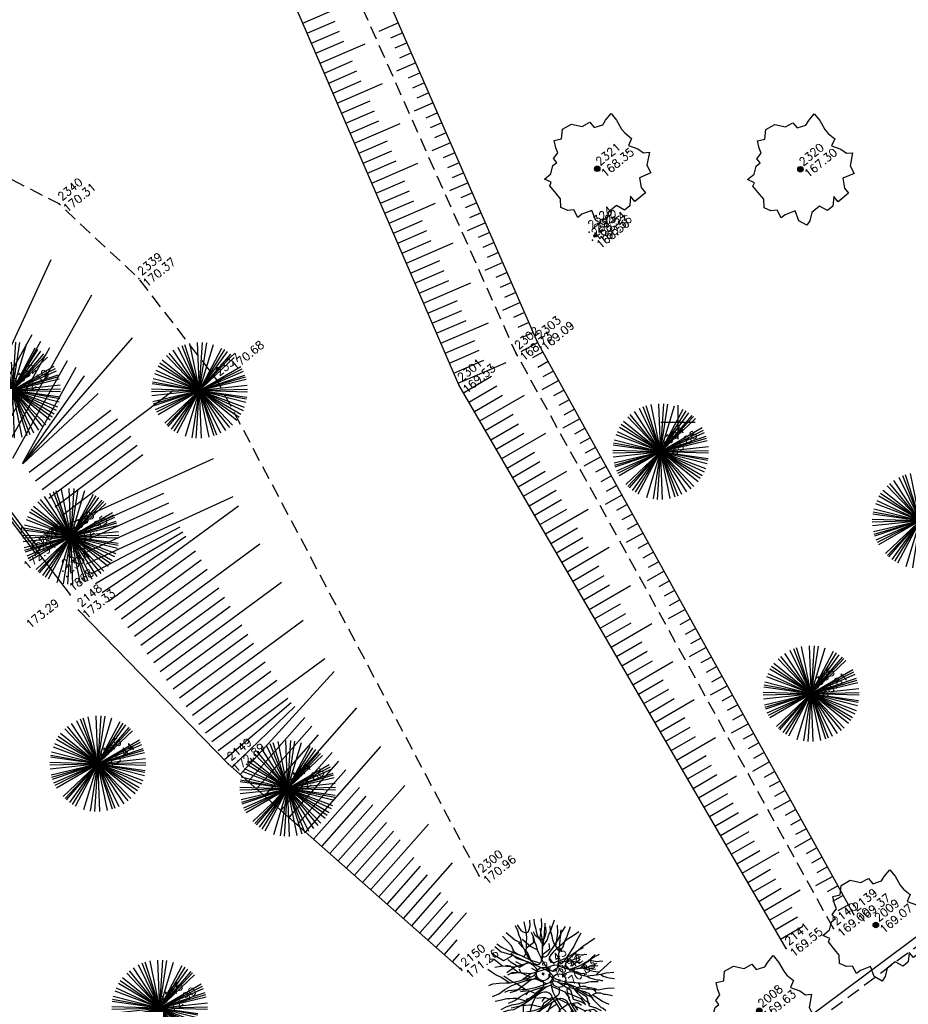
# Model space of a CAD drawing. Header units: feet. Extents: x 529188 to 529675, y 139816 to 140273.
# Tile 34 of 118: x 529351 to 529383, y 139979 to 140015. Entities that reach past the tile are written whole.
import ezdxf
from ezdxf.enums import TextEntityAlignment as Align

# ---------------------------------------------------------------- set-up
doc = ezdxf.new("R2010")
doc.units = ezdxf.units.FT
doc.header["$LTSCALE"] = 2
doc.header["$MEASUREMENT"] = 0
doc.header["$PDSIZE"] = 0.1
doc.linetypes.add('CACHE', pattern=[0.375, 0.25, -0.125])
doc.layers.get('0').update_dxf_attribs({"linetype": 'CONTINUOUS'})
for name, color, linetype in [('ARBRES', 70, 'CONTINUOUS'), ('BATI', 10, 'CONTINUOUS'), ('BATI-HACHURES', 30, 'CONTINUOUS'), ('BORDURETTE', 20, 'CONTINUOUS'), ('CANIVEAU', 32, 'CACHE'), ('CARROYAGE', 7, 'CONTINUOUS'), ('CLOTURE', 1, 'CONTINUOUS'), ('DIVERS_1', 7, 'CONTINUOUS'), ('TALUS', 40, 'CONTINUOUS'), ('TALUS_BAS', 40, 'CACHE'), ('TALUS_HAUT', 40, 'CONTINUOUS'), ('TOPOALT', 3, 'CONTINUOUS'), ('TOPOJIS', 7, 'CONTINUOUS'), ('TOPOJIS-GELE', 7, 'CONTINUOUS'), ('TOPOMAT', 142, 'CONTINUOUS')]:
    doc.layers.add(name, color=color, linetype=linetype)
doc.styles.get("Standard").update_dxf_attribs({"font": 'ROMANS.SHX'})

# ---------------------------------------------------------------- blocks, each defined once
blk = doc.blocks.new('TCPOINT')
at = {"color": 0}
blk.add_point((0, 0), dxfattribs=at)
at = {"layer": 'TOPOALT'}
blk.add_attdef('ALT', text='', height=0.3, dxfattribs=at).set_placement((0.1, -0.1), align=Align.TOP_LEFT)
at = {"layer": 'TOPOMAT'}
blk.add_attdef('MAT', (0.1, 0.1), '', height=0.3, dxfattribs=at)
blk = doc.blocks.new('189')
h = blk.add_hatch()
h.set_pattern_fill('ANSI31', color=256, scale=0.2, style=0)
h.set_pattern_definition([(45, (-527485.07046, -148351.732363), (-0.0176776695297, 0.0176776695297), [])])
edge = h.paths.add_edge_path()
edge.add_arc((0, 0), 0.1, 0, 360)
for p, q in [((-0.311, 1.681), (-0.062, 1.93)), ((-0.062, 1.93), (0.311, 1.868)), ((0.311, 1.868), (0.56, 1.557)), ((-0.747, 1.37), (-0.685, 1.557)), ((-0.685, 1.557), (-0.56, 1.806)), ((-0.56, 1.806), (-0.311, 1.681)), ((0.56, 1.557), (0.872, 1.494)), ((0.872, 1.494), (0.872, 1.245)), ((-1.432, 0.934), (-1.183, 1.121)), ((-1.183, 1.121), (-0.996, 1.121)), ((-0.996, 1.308), (-0.747, 1.37)), ((-0.996, 1.121), (-0.996, 1.308)), ((0.872, 1.245), (1.183, 1.121)), ((1.183, 1.121), (1.37, 1.183)), ((1.37, 1.183), (1.681, 1.245)), ((1.681, 1.245), (1.681, 0.934)), ((-1.744, 0.934), (-1.432, 0.934)), ((-1.619, 0.685), (-1.744, 0.934)), ((1.681, 0.934), (1.619, 0.56)), ((-1.744, 0.623), (-1.619, 0.685)), ((-1.744, 0.249), (-1.744, 0.623)), ((1.619, 0.56), (1.619, 0.374)), ((1.619, 0.374), (1.681, 0.062)), ((-1.93, -0.249), (-1.744, 0)), ((-1.744, 0), (-1.744, 0.249)), ((1.681, 0.062), (1.432, -0.062)), ((-1.806, -0.498), (-1.93, -0.249)), ((1.432, -0.062), (1.619, -0.374)), ((-1.619, -0.623), (-1.806, -0.498)), ((-1.681, -0.934), (-1.619, -0.623)), ((1.619, -0.374), (1.681, -0.623)), ((1.681, -0.623), (1.868, -0.747)), ((-1.494, -0.934), (-1.681, -0.934)), ((-1.121, -1.059), (-1.494, -0.934)), ((-1.245, -1.432), (-1.121, -1.059)), ((1.494, -1.059), (1.432, -1.37)), ((1.868, -0.747), (1.494, -1.059)), ((-1.121, -1.744), (-1.245, -1.432)), ((0.996, -1.245), (0.81, -1.557)), ((1.432, -1.37), (0.996, -1.245)), ((-0.934, -1.681), (-1.121, -1.744)), ((-0.685, -1.494), (-0.934, -1.681)), ((-0.311, -1.494), (-0.685, -1.494)), ((-0.187, -1.806), (-0.311, -1.494)), ((0.062, -1.806), (-0.187, -1.806)), ((0.311, -1.557), (0.062, -1.806)), ((0.311, -1.806), (0.311, -1.557)), ((0.81, -1.806), (0.311, -1.806)), ((0.81, -1.557), (0.81, -1.806))]:
    blk.add_line(p, q)
blk.add_circle((0, 0), 0.1)
blk = doc.blocks.new('190')
for p, q in [((0.052, 0), (-0.052, 0)), ((0, -0.052), (0, 0.052))]:
    blk.add_line(p, q)
for points in [[(-0.084, 0.235), (-0.076, 0.245), (-0.062, 0.33), (-0.074, 0.466), (-0.144, 0.639), (-0.44, 1.229), (-0.646, 1.539), (-0.688, 1.589), (-0.738, 1.896)], [(-0.619, 1.938), (-0.559, 1.732), (-0.46, 1.523), (-0.354, 1.285), (-0.291, 1.169), (-0.206, 1.053), (-0.142, 0.946), (-0.07, 0.952), (-0.02, 0.98), (0.016, 1.059), (0.061, 1.245), (0.098, 1.367), (0.171, 1.51), (0.208, 1.653), (0.282, 1.81), (0.336, 2.007)], [(-0.329, 1.239), (-0.245, 1.528), (-0.28, 2.015)], [(-0.09, 2.033), (-0.007, 1.626), (0.102, 1.375)], [(0.437, 0.574), (0.37, 0.496), (0.276, 0.425), (0.182, 0.369), (0.097, 0.362), (0.039, 0.398), (-0.01, 0.492), (-0.038, 0.629), (-0.043, 0.765), (-0.014, 0.901), (0.002, 1.001), (0.132, 1.122), (0.27, 1.286), (0.378, 1.415), (0.51, 1.6), (0.67, 1.921)], [(0.405, 1.994), (0.376, 1.859), (0.388, 1.766), (0.396, 1.687), (0.438, 1.6), (0.48, 1.557), (0.566, 1.542), (0.639, 1.591), (0.746, 1.669), (0.873, 1.838)], [(-0.144, 0.639), (-0.647, 0.843), (-0.975, 1.17), (-1.062, 1.55), (-1.169, 1.665)], [(-0.44, 1.229), (-0.82, 1.291), (-0.941, 1.636), (-0.968, 1.79)], [(0.686, 0.829), (0.676, 0.931), (0.713, 1.067), (0.728, 1.196), (0.773, 1.303), (0.838, 1.425), (0.926, 1.625), (1.021, 1.76)], [(0.711, 1.062), (0.821, 1.152), (0.894, 1.223), (0.995, 1.308), (1.082, 1.401), (1.24, 1.613)], [(-1.176, 0.542), (-1.281, 0.892), (-1.358, 1.058), (-1.428, 1.273), (-1.465, 1.412)], [(-0.975, 1.17), (-1.217, 1.309)], [(0.132, 1.122), (0.476, 1.119), (0.579, 1.291)], [(1.723, 0.836), (1.536, 0.765), (1.37, 0.702), (1.204, 0.625), (1.038, 0.576), (0.888, 0.52), (0.686, 0.464), (0.578, 0.437), (0.47, 0.423), (0.428, 0.452), (0.413, 0.495), (0.421, 0.545), (0.45, 0.595), (0.515, 0.666), (0.603, 0.759), (0.675, 0.816), (0.747, 0.901), (0.855, 0.994), (0.993, 1.144), (1.109, 1.257), (1.182, 1.336), (1.239, 1.392)], [(0.655, 0.801), (0.898, 0.871), (1.071, 0.985), (1.258, 1.07), (1.587, 1.273)], [(-1.807, 0.935), (-1.668, 0.889), (-1.462, 0.758), (-1.27, 0.62), (-1.148, 0.519), (-0.835, 0.351), (-0.435, 0.198), (-0.292, 0.167), (-0.199, 0.188), (-0.161, 0.191)], [(-0.435, 0.198), (-0.613, 0.549), (-0.837, 0.756), (-1.044, 0.791)], [(-0.647, 0.843), (-1.01, 0.877)], [(-0.396, 0.741), (-0.492, 0.981)], [(-1.963, 0.534), (-1.722, 0.466), (-1.45, 0.442), (-1.157, 0.397), (-0.957, 0.331), (-0.679, 0.22), (-0.472, 0.112), (-0.329, 0.06), (-0.249, 0.019)], [(-0.613, 0.549), (-0.561, 0.687)], [(1.739, -0.191), (1.585, -0.153), (1.326, -0.13), (0.983, -0.076), (0.782, -0.017), (0.653, 0.034), (0.56, 0.071), (0.504, 0.136), (0.497, 0.207), (0.526, 0.272), (0.584, 0.329), (0.678, 0.357), (0.778, 0.377), (0.872, 0.391), (0.994, 0.405), (1.13, 0.41), (1.252, 0.416), (1.374, 0.423), (1.489, 0.429), (1.633, 0.413), (1.798, 0.389), (1.999, 0.38)], [(-1.117, -0.371), (-1.319, -0.081), (-1.419, -0.002), (-1.525, 0.064), (-1.618, 0.137), (-1.796, 0.23), (-2.008, 0.328)], [(-0.472, 0.112), (-1.148, 0.135), (-1.39, 0.239)], [(-0.677, -0.381), (-0.803, -0.141), (-1.062, 0.014)], [(0.239, 0.074), (0.295, 0.074), (0.388, 0.051), (0.459, 0.029), (0.546, -0.015), (0.602, -0.073), (0.645, -0.145), (0.679, -0.217), (0.715, -0.282), (0.758, -0.347), (0.814, -0.42), (0.857, -0.485), (0.906, -0.571), (0.934, -0.636), (0.992, -0.708), (1.041, -0.781), (1.083, -0.86), (1.154, -0.918), (1.19, -0.976), (1.24, -1.019)], [(-0.168, -0.185), (-0.174, -0.214), (-0.224, -0.285), (-0.283, -0.356), (-0.362, -0.391), (-0.491, -0.383), (-0.677, -0.381), (-0.856, -0.393), (-1.143, -0.369), (-1.428, -0.274), (-1.621, -0.158), (-1.842, -0.076), (-2.034, -0.032)], [(-1.8, -0.948), (-1.67, -0.837), (-1.445, -0.632), (-1.264, -0.397), (-1.472, -0.374), (-1.679, -0.329), (-1.851, -0.227), (-2.029, -0.149)], [(-0.803, -0.141), (-0.975, -0.193)], [(0.787, -1.087), (0.644, -0.934), (0.545, -0.862), (0.459, -0.775), (0.332, -0.602), (0.261, -0.472), (0.212, -0.378), (0.163, -0.27), (0.127, -0.215)], [(0.622, -0.106), (0.681, -0.045), (0.731, -0.045), (0.832, -0.09), (0.889, -0.14), (0.953, -0.177), (1.017, -0.228), (1.074, -0.257), (1.131, -0.314), (1.174, -0.373), (1.202, -0.423), (1.238, -0.459), (1.294, -0.524)], [(1.46, -0.389), (1.367, -0.367), (1.282, -0.337), (1.21, -0.308), (1.109, -0.286), (1.053, -0.25), (1.038, -0.206), (1.039, -0.156), (1.077, -0.091)], [(1.368, -0.134), (1.384, -0.181), (1.44, -0.239), (1.468, -0.289), (1.526, -0.34), (1.582, -0.383), (1.64, -0.406), (1.698, -0.465)], [(-1.953, -0.569), (-1.767, -0.571), (-1.575, -0.61), (-1.443, -0.63)], [(-0.699, -0.452), (-1.01, -0.589), (-1.304, -0.796)], [(-1.264, -0.397), (-0.985, -0.428), (-0.699, -0.452), (-0.542, -0.475), (-0.434, -0.512), (-0.378, -0.534), (-0.328, -0.584), (-0.271, -0.671), (-0.25, -0.757), (-0.288, -0.878), (-0.302, -1.008), (-0.319, -1.208), (-0.349, -1.379), (-0.43, -1.515), (-0.459, -1.601), (-0.565, -1.955)], [(-0.219, -2.023), (-0.23, -1.674), (-0.249, -1.357), (-0.195, -0.963), (-0.143, -0.748), (-0.048, -0.549), (0.025, -0.441), (0.075, -0.413), (0.133, -0.435), (0.182, -0.5), (0.245, -0.615), (0.331, -0.709), (0.409, -0.818), (0.479, -0.912), (0.507, -0.976), (0.543, -1.042), (0.543, -1.107), (0.535, -1.163), (0.52, -1.235), (0.526, -1.35), (0.533, -1.451), (0.546, -1.551), (0.559, -1.651), (0.572, -1.745), (0.601, -1.81), (0.632, -1.934)], [(-0.048, -0.549), (0.199, -1.021), (0.182, -1.297)], [(0.245, -0.615), (0.406, -1.09), (0.268, -1.418), (0.406, -1.625), (0.493, -1.832)], [(0.859, -0.488), (1, -0.579), (1.114, -0.659), (1.27, -0.746), (1.385, -0.819), (1.513, -0.87), (1.754, -1.032)], [(1.183, -0.698), (1.926, -0.657)], [(-0.288, -0.878), (-0.682, -0.848), (-1.01, -1.004), (-1.338, -0.917)], [(-1.01, -1.004), (-1.027, -1.09)], [(-0.195, -0.963), (0.026, -1.435), (-0.077, -1.849), (-0.043, -1.935)], [(1.328, -0.783), (1.356, -0.905), (1.426, -1.006), (1.483, -1.085), (1.622, -1.229)], [(-1.662, -1.174), (-1.593, -1.125), (-1.479, -1.119), (-1.371, -1.134), (-1.257, -1.171), (-1.143, -1.222), (-1.093, -1.259), (-1.036, -1.338), (-1.009, -1.445), (-1.003, -1.524), (-0.996, -1.624), (-1.016, -1.763)], [(-0.316, -1.172), (-0.62, -1.148), (-0.835, -1.16), (-1.05, -1.229), (-1.201, -1.3), (-1.382, -1.493)], [(0.026, -1.435), (0.32, -1.625), (0.355, -1.78)], [(0.863, -1.843), (0.739, -1.603), (0.698, -1.452), (0.669, -1.345), (0.635, -1.243), (0.62, -1.208), (0.534, -1.169)], [(0.625, -1.219), (0.628, -1.193), (0.649, -1.171), (0.692, -1.193), (0.772, -1.223), (0.828, -1.26), (0.893, -1.317), (0.956, -1.426), (1.005, -1.476), (1.056, -1.534), (1.17, -1.665)], [(0.763, -1.219), (0.786, -1.151), (0.765, -1.087), (0.808, -1.087), (0.844, -1.116), (0.901, -1.174), (0.987, -1.225), (1.108, -1.291), (1.18, -1.334), (1.251, -1.378), (1.386, -1.49)], [(0.173, -1.53), (0.13, -1.832)]]:
    blk.add_lwpolyline(points)
blk.add_circle((0, 0), 0.25)
blk = doc.blocks.new('192')
for p, q in [((-0.879, 1.525), (0.879, -1.525)), ((-0.822, -1.557), (0.822, 1.556)), ((-0.768, 1.584), (0.768, -1.584)), ((-0.647, -1.637), (0.647, 1.637)), ((0.61, -1.651), (-0.61, 1.651)), ((-0.545, -1.674), (0.545, 1.673)), ((0.495, -1.689), (-0.494, 1.689)), ((-0.399, -1.714), (0.399, 1.714)), ((0.361, -1.723), (-0.361, 1.723)), ((-0.186, -1.75), (0.186, 1.75)), ((0.129, -1.755), (-0.129, 1.755)), ((0, -1.76), (0, 1.76)), ((-1.329, 1.154), (1.329, -1.154)), ((-1.309, -1.177), (1.309, 1.177)), ((-1.203, -1.285), (1.203, 1.285)), ((-1.189, 1.298), (1.189, -1.298)), ((-1.138, 1.343), (1.138, -1.342)), ((-1.062, -1.404), (1.062, 1.403)), ((-1.046, 1.416), (1.046, -1.416)), ((-1.583, 0.769), (1.583, -0.769)), ((-1.473, 0.963), (1.473, -0.963)), ((-1.462, -0.98), (1.462, 0.98)), ((-1.389, 1.081), (1.389, -1.081)), ((-1.718, 0.384), (1.718, -0.383)), ((-1.701, -0.451), (1.701, 0.451)), ((-1.695, 0.474), (1.695, -0.474)), ((-1.667, -0.566), (1.666, 0.566)), ((-1.647, 0.622), (1.646, -0.622)), ((-1.624, -0.68), (1.623, 0.68)), ((-1.621, 0.685), (1.621, -0.685)), ((-1.756, -0.126), (1.755, 0.126)), ((-1.745, -0.23), (1.745, 0.23)), ((-1.737, 0.284), (1.737, -0.284)), ((-1.734, -0.301), (1.734, 0.301)), ((0, 0), (1.138, -1.342))]:
    blk.add_line(p, q)
blk = doc.blocks.new('281')
at = {"ltscale": 3}
blk.add_circle((0, 0), 0.05, dxfattribs=at)

msp = doc.modelspace()

# ---------------------------------------------------------------- hatches: boundary and pattern name
at = {"layer": 'BATI-HACHURES'}
h = msp.add_hatch(dxfattribs=at)
h.set_pattern_fill('ANSI31', color=256, scale=4, angle=36, style=0)
h.paths.add_polyline_path([(529309.687, 140047.122), (529294.096, 140035.158), (529295.934, 140032.741), (529311.303, 140044.366), (529317.02, 140040.648), (529309.847, 140037.935), (529328.67, 140009.23), (529338.868, 140008.311), (529336.974, 140013.078), (529337.413, 140013.429), (529340.728, 140009.274), (529351.396, 139995.222), (529351.555, 139995.343), (529321, 140035.588), (529320.61, 140035.292), (529320.265, 140035.746), (529321.1, 140036.328), (529332.258, 140044.79), (529332.848, 140044.011), (529330.818, 140042.467), (529335.054, 140036.898), (529341.813, 140042.065), (529337.59, 140047.618), (529335.616, 140046.116), (529335.029, 140046.891), (529355.937, 140062.746), (529356.525, 140061.97), (529354.519, 140060.444), (529358.748, 140054.884), (529365.427, 140060.072), (529361.342, 140065.548), (529358.605, 140063.551), (529358.018, 140064.325), (529364.807, 140069.473), (529379.662, 140080.729), (529380.258, 140079.941), (529378.258, 140078.408), (529382.496, 140072.813), (529389.273, 140077.995), (529385.007, 140083.581), (529383.007, 140082.048), (529382.423, 140082.82), (529402.76, 140098.225), (529403.388, 140097.405), (529401.995, 140096.349), (529404.732, 140092.738), (529390.411, 140081.865), (529394.858, 140075.937), (529403.979, 140083.008), (529405.928, 140080.494), (529396.772, 140073.395), (529399.996, 140069.125), (529409.116, 140076.197), (529411.066, 140073.682), (529402.049, 140066.713), (529405.239, 140062.52), (529424.929, 140077.503), (529411.673, 140094.927), (529412.97, 140095.912), (529408.766, 140101.48), (529406.733, 140099.945), (529406.162, 140100.741), (529413.265, 140106.272), (529405.044, 140116.828), (529403.879, 140118.363), (529396.828, 140113.01), (529396.209, 140113.824), (529398.224, 140115.354), (529393.997, 140120.92), (529387.257, 140115.791), (529391.442, 140110.214), (529392.819, 140111.247), (529393.428, 140110.436), (529373.156, 140095.047), (529372.522, 140095.884), (529374.528, 140097.393), (529370.33, 140102.974), (529363.554, 140097.852), (529367.8, 140092.265), (529369.799, 140093.783), (529370.434, 140092.948), (529359.177, 140084.661), (529349.426, 140077.124), (529348.835, 140077.906), (529350.821, 140079.407), (529346.597, 140084.995), (529339.81, 140079.86), (529344.046, 140074.272), (529346.094, 140075.824), (529346.685, 140075.043), (529325.76, 140059.104), (529325.126, 140059.941), (529327.1, 140061.457), (529322.795, 140067.062), (529316.084, 140061.922), (529320.296, 140056.369), (529322.344, 140057.923), (529322.979, 140057.086)])
h = msp.add_hatch(dxfattribs=at)
h.set_pattern_fill('ANSI31', color=256, scale=4, angle=36, style=0)
edge = h.paths.add_edge_path()
edge.add_line((529412.573, 140005.015), (529400.742, 139996.224))
edge.add_line((529400.742, 139996.224), (529382.001, 140021.296))
edge.add_line((529382.001, 140021.296), (529383.161, 140022.163))
edge.add_line((529383.161, 140022.163), (529379.586, 140027.042))
edge.add_line((529379.586, 140027.042), (529374.528, 140023.336))
edge.add_line((529374.528, 140023.336), (529367.328, 140032.975))
edge.add_line((529367.328, 140032.975), (529375.044, 140038.708))
edge.add_line((529375.044, 140038.708), (529378.32, 140041.474))
edge.add_line((529378.32, 140041.474), (529381.074, 140044.809))
edge.add_line((529381.074, 140044.809), (529384.154, 140049.123))
edge.add_line((529384.154, 140049.123), (529393.929, 140042.125))
edge.add_line((529393.929, 140042.125), (529389.815, 140036.425))
edge.add_arc((529388.302, 140034.725), 2.276, -8.8053, 48.3316, ccw=False)
edge.add_arc((529388.675, 140034.668), 1.899, 326.0638, 351.1947, ccw=False)
edge.add_arc((529385.993, 140036.472), 5.132, 319.1808, 326.0638, ccw=False)
edge.add_line((529389.876, 140033.118), (529393.012, 140030.397))
edge.add_line((529393.012, 140030.397), (529393.482, 140029.795))
edge.add_line((529393.482, 140029.795), (529393.979, 140030.184))
edge.add_line((529393.979, 140030.184), (529394.264, 140029.82))
edge.add_line((529394.264, 140029.82), (529394.225, 140029.773))
edge.add_line((529394.225, 140029.773), (529403.785, 140016.796))
edge.add_line((529403.785, 140016.796), (529412.573, 140005.015))

# ---------------------------------------------------------------- linework, layer by layer
at = {"layer": 'BATI'}
for p, q in [((529351.555, 139995.343), (529321, 140035.588)), ((529351.396, 139995.222), (529340.728, 140009.274)), ((529351.396, 139995.222), (529351.555, 139995.343))]:
    msp.add_line(p, q, dxfattribs=at)
at = {"layer": 'BORDURETTE', "flags": 128}
msp.add_lwpolyline([(529308.809, 140024.232), (529351.311, 139969.096), (529347.416, 139966.116, 0.233721), (529353.751, 139961.817, 0.19312), (529359.99, 139963.374), (529398.365, 139992.012)], format="xyb", dxfattribs=at)
at = {"layer": 'CANIVEAU'}
msp.add_line((529360.174, 139963.21), (529398.666, 139991.842), dxfattribs=at)
at = {"layer": 'CARROYAGE'}
for p, q in [((529375, 139999.375), (529375, 140000.625)), ((529374.375, 140000), (529375.625, 140000))]:
    msp.add_line(p, q, dxfattribs=at)
at = {"layer": 'CLOTURE'}
msp.add_line((529340.917, 140009.081), (529352.68, 139993.665), dxfattribs=at)
at = {"layer": 'TALUS'}
for p, q in [((529361.22, 140014.657), (529362.859, 140015.364)), ((529361.379, 140014.289), (529362.405, 140014.732)), ((529364.732, 140014.663), (529364.013, 140014.35)), ((529361.537, 140013.922), (529362.566, 140014.366)), ((529364.892, 140014.296), (529364.444, 140014.101)), ((529361.696, 140013.555), (529362.726, 140014)), ((529361.854, 140013.188), (529363.506, 140013.9)), ((529365.052, 140013.93), (529364.605, 140013.735)), ((529365.211, 140013.563), (529364.766, 140013.369)), ((529362.013, 140012.82), (529363.047, 140013.267)), ((529365.371, 140013.196), (529364.661, 140012.887)), ((529362.171, 140012.453), (529363.208, 140012.9)), ((529365.531, 140012.83), (529365.088, 140012.637)), ((529362.33, 140012.086), (529363.368, 140012.534)), ((529362.488, 140011.719), (529364.153, 140012.437)), ((529365.691, 140012.463), (529365.25, 140012.271)), ((529365.851, 140012.096), (529365.411, 140011.905)), ((529362.647, 140011.351), (529363.689, 140011.801)), ((529366.01, 140011.729), (529365.309, 140011.424)), ((529362.805, 140010.984), (529363.85, 140011.435)), ((529366.17, 140011.363), (529365.733, 140011.172)), ((529362.963, 140010.617), (529364.01, 140011.068)), ((529363.122, 140010.249), (529364.8, 140010.974)), ((529366.33, 140010.996), (529365.894, 140010.806)), ((529366.49, 140010.629), (529366.056, 140010.44)), ((529363.28, 140009.882), (529364.331, 140010.336)), ((529366.65, 140010.263), (529365.957, 140009.961)), ((529363.439, 140009.515), (529364.492, 140009.969)), ((529366.809, 140009.896), (529366.378, 140009.708)), ((529363.597, 140009.148), (529364.652, 140009.603)), ((529363.756, 140008.78), (529365.447, 140009.51)), ((529366.969, 140009.529), (529366.539, 140009.342)), ((529367.129, 140009.163), (529366.7, 140008.976)), ((529363.914, 140008.413), (529364.973, 140008.87)), ((529367.289, 140008.796), (529366.605, 140008.498)), ((529364.073, 140008.046), (529365.134, 140008.504)), ((529367.449, 140008.429), (529367.023, 140008.244)), ((529364.231, 140007.679), (529365.294, 140008.137)), ((529364.39, 140007.311), (529366.094, 140008.047)), ((529367.608, 140008.063), (529367.184, 140007.878)), ((529367.768, 140007.696), (529367.345, 140007.511)), ((529364.548, 140006.944), (529365.615, 140007.405)), ((529367.928, 140007.329), (529367.253, 140007.035)), ((529364.707, 140006.577), (529365.776, 140007.038)), ((529368.088, 140006.962), (529367.667, 140006.779)), ((529364.865, 140006.21), (529365.936, 140006.672)), ((529365.024, 140005.842), (529366.741, 140006.583)), ((529368.248, 140006.596), (529367.828, 140006.413)), ((529368.407, 140006.229), (529367.99, 140006.047)), ((529349.008, 139999.554), (529351.985, 140005.982)), ((529365.182, 140005.475), (529366.257, 140005.939)), ((529368.567, 140005.862), (529367.901, 140005.572)), ((529365.341, 140005.108), (529366.418, 140005.573)), ((529368.727, 140005.496), (529368.312, 140005.315)), ((529365.499, 140004.741), (529366.578, 140005.206)), ((529365.658, 140004.373), (529367.388, 140005.12)), ((529368.887, 140005.129), (529368.473, 140004.949)), ((529369.047, 140004.762), (529368.634, 140004.583)), ((529350.223, 139998.874), (529353.47, 140004.683)), ((529365.816, 140004.006), (529366.899, 140004.473)), ((529369.206, 140004.396), (529368.549, 140004.109)), ((529365.975, 140003.639), (529367.06, 140004.107)), ((529369.366, 140004.029), (529368.957, 140003.85)), ((529366.133, 140003.271), (529367.221, 140003.741)), ((529366.292, 140002.904), (529368.035, 140003.656)), ((529369.526, 140003.662), (529369.118, 140003.484)), ((529369.686, 140003.296), (529369.279, 140003.118)), ((529349.176, 139999.46), (529351.277, 140003.22)), ((529349.525, 139999.265), (529351.602, 140002.982)), ((529350.936, 139998.476), (529354.972, 140003.106)), ((529366.45, 140002.537), (529367.542, 140003.008)), ((529369.847, 140002.93), (529369.228, 140002.587)), ((529349.874, 139999.07), (529351.927, 140002.743)), ((529366.609, 140002.17), (529367.702, 140002.642)), ((529370.04, 140002.579), (529369.653, 140002.366)), ((529350.573, 139998.679), (529352.577, 140002.267)), ((529366.767, 140001.802), (529367.863, 140002.275)), ((529366.926, 140001.435), (529368.693, 140002.198)), ((529370.234, 140002.229), (529369.847, 140002.015)), ((529350.922, 139998.484), (529352.902, 140002.028)), ((529370.427, 140001.879), (529370.04, 140001.665)), ((529350.936, 139998.476), (529353.204, 140001.699)), ((529367.12, 140001.086), (529368.155, 140001.687)), ((529370.621, 140001.529), (529370.001, 140001.187)), ((529351.649, 139997.531), (529356.466, 140001.167)), ((529367.32, 140000.74), (529368.352, 140001.339)), ((529370.814, 140001.179), (529370.427, 140000.965)), ((529350.936, 139998.476), (529353.702, 140001.054)), ((529367.521, 140000.394), (529368.549, 140000.991)), ((529367.722, 140000.048), (529369.361, 140000.999)), ((529371.008, 140000.829), (529370.62, 140000.615)), ((529351.167, 139998.17), (529354.174, 140000.44)), ((529371.201, 140000.479), (529370.813, 140000.264)), ((529351.408, 139997.851), (529354.417, 140000.122)), ((529367.923, 139999.702), (529368.943, 140000.294)), ((529371.395, 140000.129), (529370.774, 139999.786)), ((529368.124, 139999.356), (529369.14, 139999.946)), ((529371.588, 139999.779), (529371.2, 139999.564)), ((529351.89, 139997.212), (529354.902, 139999.486)), ((529368.324, 139999.01), (529369.337, 139999.598)), ((529368.525, 139998.664), (529370.14, 139999.601)), ((529371.782, 139999.429), (529371.393, 139999.214)), ((529352.131, 139996.893), (529355.134, 139999.159)), ((529371.975, 139999.078), (529371.587, 139998.864)), ((529352.372, 139996.574), (529355.349, 139998.82)), ((529352.613, 139996.254), (529357.944, 139998.666)), ((529368.726, 139998.318), (529369.731, 139998.902)), ((529372.168, 139998.728), (529371.547, 139998.385)), ((529368.927, 139997.972), (529369.929, 139998.554)), ((529369.128, 139997.626), (529370.126, 139998.205)), ((529369.328, 139997.28), (529370.919, 139998.204)), ((529372.362, 139998.378), (529371.973, 139998.163)), ((529372.555, 139998.028), (529372.167, 139997.813)), ((529369.529, 139996.934), (529370.52, 139997.509)), ((529372.749, 139997.678), (529372.36, 139997.463)), ((529352.777, 139995.89), (529356.121, 139997.402)), ((529353.272, 139994.796), (529358.659, 139997.271)), ((529369.73, 139996.588), (529370.717, 139997.161)), ((529372.942, 139997.328), (529372.32, 139996.984)), ((529352.942, 139995.525), (529356.297, 139997.043)), ((529354.087, 139993.43), (529358.855, 139996.936)), ((529369.931, 139996.242), (529370.914, 139996.813)), ((529370.132, 139995.897), (529371.698, 139996.806)), ((529373.136, 139996.978), (529372.747, 139996.763)), ((529353.107, 139995.161), (529356.473, 139996.684)), ((529373.329, 139996.628), (529372.94, 139996.413)), ((529353.437, 139994.432), (529356.722, 139996.161)), ((529370.332, 139995.551), (529371.308, 139996.117)), ((529373.523, 139996.278), (529373.133, 139996.062)), ((529353.613, 139994.074), (529356.81, 139995.982)), ((529353.85, 139993.752), (529356.928, 139995.821)), ((529370.533, 139995.205), (529371.505, 139995.769)), ((529373.716, 139995.927), (529373.093, 139995.583)), ((529355.036, 139992.141), (529359.649, 139995.535)), ((529370.734, 139994.859), (529371.702, 139995.42)), ((529370.935, 139994.513), (529372.477, 139995.408)), ((529373.91, 139995.577), (529373.52, 139995.362)), ((529354.324, 139993.108), (529357.28, 139995.282)), ((529374.103, 139995.227), (529373.713, 139995.012)), ((529354.561, 139992.785), (529357.493, 139994.942)), ((529354.798, 139992.463), (529357.706, 139994.602)), ((529371.135, 139994.167), (529372.096, 139994.724)), ((529374.297, 139994.877), (529373.907, 139994.662)), ((529371.336, 139993.821), (529372.293, 139994.376)), ((529374.49, 139994.527), (529373.866, 139994.182)), ((529355.273, 139991.819), (529358.132, 139993.922)), ((529355.984, 139990.852), (529360.444, 139994.133)), ((529371.537, 139993.475), (529372.49, 139994.028)), ((529371.738, 139993.129), (529373.256, 139994.01)), ((529374.683, 139994.177), (529374.293, 139993.961)), ((529355.51, 139991.497), (529358.345, 139993.582)), ((529374.877, 139993.827), (529374.487, 139993.611)), ((529355.747, 139991.174), (529358.558, 139993.242)), ((529371.939, 139992.783), (529372.884, 139993.332)), ((529375.07, 139993.477), (529374.68, 139993.261)), ((529372.139, 139992.437), (529373.081, 139992.983)), ((529375.264, 139993.127), (529374.639, 139992.781)), ((529375.457, 139992.777), (529375.067, 139992.561)), ((529356.221, 139990.53), (529358.984, 139992.563)), ((529356.932, 139989.563), (529361.238, 139992.731)), ((529372.34, 139992.091), (529373.278, 139992.635)), ((529372.541, 139991.745), (529374.035, 139992.612)), ((529375.651, 139992.426), (529375.26, 139992.21)), ((529356.458, 139990.208), (529359.197, 139992.223)), ((529375.844, 139992.076), (529375.453, 139991.86)), ((529356.695, 139989.885), (529359.41, 139991.883)), ((529372.742, 139991.399), (529373.672, 139991.939)), ((529376.038, 139991.726), (529375.412, 139991.38)), ((529357.88, 139988.274), (529362.033, 139991.329)), ((529372.943, 139991.053), (529373.869, 139991.591)), ((529376.231, 139991.376), (529375.84, 139991.16)), ((529357.169, 139989.241), (529359.836, 139991.203)), ((529373.143, 139990.707), (529374.066, 139991.243)), ((529373.344, 139990.361), (529374.814, 139991.215)), ((529376.425, 139991.026), (529376.033, 139990.81)), ((529357.406, 139988.919), (529360.049, 139990.863)), ((529358.919, 139987.069), (529362.367, 139990.849)), ((529376.618, 139990.676), (529376.227, 139990.46)), ((529357.643, 139988.597), (529360.262, 139990.524)), ((529373.545, 139990.015), (529374.46, 139990.546)), ((529376.812, 139990.326), (529376.185, 139989.98)), ((529373.746, 139989.669), (529374.657, 139990.198)), ((529377.005, 139989.976), (529376.613, 139989.759)), ((529358.117, 139987.952), (529360.673, 139989.873)), ((529358.354, 139987.63), (529360.791, 139989.712)), ((529358.619, 139987.334), (529360.924, 139989.564)), ((529373.947, 139989.323), (529374.854, 139989.85)), ((529374.147, 139988.977), (529375.593, 139989.817)), ((529377.198, 139989.626), (529376.807, 139989.409)), ((529359.219, 139986.804), (529361.297, 139989.161)), ((529360.119, 139986.011), (529363.204, 139989.509)), ((529377.392, 139989.275), (529377, 139989.059)), ((529359.519, 139986.54), (529361.547, 139988.839)), ((529374.348, 139988.632), (529375.248, 139989.154)), ((529374.549, 139988.286), (529375.445, 139988.806)), ((529377.585, 139988.925), (529376.958, 139988.579)), ((529359.819, 139986.275), (529361.797, 139988.518)), ((529374.75, 139987.94), (529375.642, 139988.458)), ((529377.779, 139988.575), (529377.387, 139988.359)), ((529361.319, 139984.952), (529364.084, 139988.087)), ((529374.95, 139987.594), (529376.372, 139988.419)), ((529377.972, 139988.225), (529377.58, 139988.008)), ((529360.419, 139985.746), (529362.297, 139987.875)), ((529375.151, 139987.248), (529376.036, 139987.761)), ((529378.166, 139987.875), (529377.773, 139987.658)), ((529360.719, 139985.481), (529362.547, 139987.554)), ((529375.352, 139986.902), (529376.233, 139987.413)), ((529378.359, 139987.525), (529377.731, 139987.178)), ((529361.019, 139985.217), (529362.797, 139987.233)), ((529375.553, 139986.556), (529376.43, 139987.065)), ((529375.754, 139986.21), (529377.151, 139987.021)), ((529378.553, 139987.175), (529378.16, 139986.958)), ((529362.519, 139983.894), (529364.964, 139986.666)), ((529378.746, 139986.825), (529378.353, 139986.608)), ((529361.619, 139984.688), (529363.297, 139986.59)), ((529361.919, 139984.423), (529363.547, 139986.269)), ((529375.954, 139985.864), (529376.824, 139986.369)), ((529378.94, 139986.475), (529378.547, 139986.257)), ((529362.219, 139984.158), (529363.797, 139985.948)), ((529376.155, 139985.518), (529377.021, 139986.021)), ((529379.133, 139986.125), (529378.504, 139985.777)), ((529376.356, 139985.172), (529377.218, 139985.672)), ((529376.557, 139984.826), (529377.93, 139985.623)), ((529379.326, 139985.774), (529378.933, 139985.557)), ((529362.819, 139983.629), (529364.297, 139985.305)), ((529363.719, 139982.836), (529365.843, 139985.244)), ((529379.52, 139985.424), (529379.127, 139985.207)), ((529363.119, 139983.365), (529364.547, 139984.984)), ((529376.758, 139984.48), (529377.612, 139984.976)), ((529379.713, 139985.074), (529379.32, 139984.857)), ((529363.419, 139983.1), (529364.797, 139984.662)), ((529376.958, 139984.134), (529377.809, 139984.628)), ((529379.907, 139984.724), (529379.277, 139984.376)), ((529377.159, 139983.788), (529378.006, 139984.28)), ((529377.36, 139983.442), (529378.709, 139984.225)), ((529380.1, 139984.374), (529379.707, 139984.156)), ((529364.019, 139982.571), (529365.297, 139984.02)), ((529364.919, 139981.777), (529366.723, 139983.823)), ((529380.294, 139984.024), (529379.9, 139983.806)), ((529364.319, 139982.306), (529365.546, 139983.698)), ((529364.619, 139982.042), (529365.796, 139983.377)), ((529377.561, 139983.096), (529378.4, 139983.584)), ((529380.487, 139983.674), (529380.093, 139983.456)), ((529377.762, 139982.75), (529378.597, 139983.235)), ((529380.681, 139983.324), (529380.05, 139982.975)), ((529365.219, 139981.513), (529366.296, 139982.734)), ((529377.962, 139982.404), (529378.794, 139982.887)), ((529378.163, 139982.058), (529379.489, 139982.828)), ((529380.874, 139982.974), (529380.48, 139982.756)), ((529365.519, 139981.248), (529366.546, 139982.413)), ((529381.068, 139982.623), (529380.673, 139982.406)), ((529365.819, 139980.983), (529366.734, 139982.021)), ((529366.119, 139980.719), (529367.23, 139981.979)), ((529378.364, 139981.712), (529379.189, 139982.191)), ((529381.261, 139982.273), (529380.867, 139982.055)), ((529378.565, 139981.366), (529379.386, 139981.843)), ((529381.455, 139981.923), (529381.455, 139981.923)), ((529378.765, 139981.021), (529379.583, 139981.495)), ((529366.419, 139980.454), (529366.893, 139980.992)), ((529378.966, 139980.675), (529378.966, 139980.675)), ((529366.719, 139980.19), (529366.973, 139980.478)), ((529367.019, 139979.925), (529367.053, 139979.964))]:
    msp.add_line(p, q, dxfattribs=at)
at = {"layer": 'TALUS_BAS', "flags": 128}
for points in [[(529380.71, 139981.407), (529369.044, 140002.554), (529357.301, 140028.96, -0.062746), (529356.91, 140033.64, -0.102851), (529358.778, 140041.056), (529382.831, 140061.503), (529384.949, 140065.235)], [(529367.7, 139983.339), (529358.057, 140001.575), (529355.2, 140005.275), (529352.273, 140008.015), (529348.542, 140009.93, 0.090451), (529346.282, 140010.528, 0.188088), (529341.75, 140009.157)]]:
    msp.add_lwpolyline(points, format="xyb", dxfattribs=at)
at = {"layer": 'TALUS_HAUT', "flags": 128}
for points in [[(529378.966, 139980.675), (529366.951, 140001.377), (529355.171, 140028.676, -0.043314), (529355.389, 140033.131, -0.099626), (529358.726, 140042.745), (529381.646, 140062.433), (529384.382, 140065.853)], [(529381.455, 139981.923), (529369.839, 140002.944), (529358.446, 140029.088, -0.08019), (529358.109, 140034.364, -0.094281), (529359.849, 140040.315), (529383.516, 140060.905), (529385.833, 140064.689)]]:
    msp.add_lwpolyline(points, format="xyb", dxfattribs=at)
msp.add_lwpolyline([(529352.984, 139993.101), (529358.484, 139987.452), (529367.065, 139979.884)], dxfattribs=at)

# ---------------------------------------------------------------- block references
at = {"layer": 'ARBRES', "rotation": 39.33073407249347}
for name, p in [('189', (529372.032, 140009.307)), ('189', (529379.495, 140009.292)), ('192', (529350.566, 140001.183)), ('192', (529357.427, 140001.172)), ('192', (529374.364, 139998.922)), ('192', (529383.894, 139996.392)), ('192', (529352.704, 139995.805)), ('192', (529379.891, 139990.037)), ('192', (529353.695, 139987.462)), ('192', (529360.665, 139986.552)), ('189', (529382.265, 139981.54)), ('190', (529370.048, 139979.742)), ('190', (529370.634, 139979.498)), ('192', (529355.966, 139978.494)), ('189', (529377.984, 139978.386))]:
    msp.add_blockref(name, p, dxfattribs=at)
at = {"layer": 'DIVERS_1', "rotation": 39.33073407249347}
msp.add_blockref('281', (529371.957, 140006.849), dxfattribs=at)
at = {"layer": 'TOPOJIS'}
ref = msp.add_blockref('TCPOINT', (529372.032, 140009.307), dxfattribs=at)
ref.add_attrib('MAT', '2321', (529372.132, 140009.407), dxfattribs={"layer": 'TOPOMAT', "height": 0.3, "rotation": 39.3307})
ref.add_attrib('ALT', '168.35', dxfattribs={"layer": 'TOPOALT', "height": 0.3, "rotation": 39.3307}).set_placement((529372.132, 140009.207), align=Align.TOP_LEFT)
ref = msp.add_blockref('TCPOINT', (529379.495, 140009.292), dxfattribs=at)
ref.add_attrib('MAT', '2320', (529379.595, 140009.392), dxfattribs={"layer": 'TOPOMAT', "height": 0.3, "rotation": 39.3307})
ref.add_attrib('ALT', '167.30', dxfattribs={"layer": 'TOPOALT', "height": 0.3, "rotation": 39.3307}).set_placement((529379.595, 140009.192), align=Align.TOP_LEFT)
ref = msp.add_blockref('TCPOINT', (529352.273, 140008.015), dxfattribs=at)
ref.add_attrib('MAT', '2340', (529352.373, 140008.115), dxfattribs={"layer": 'TOPOMAT', "height": 0.3, "rotation": 39.3307})
ref.add_attrib('ALT', '170.31', dxfattribs={"layer": 'TOPOALT', "height": 0.3, "rotation": 39.3307}).set_placement((529352.373, 140007.915), align=Align.TOP_LEFT)
ref = msp.add_blockref('TCPOINT', (529371.739, 140006.979), dxfattribs=at)
ref.add_attrib('MAT', '2324', (529371.839, 140007.079), dxfattribs={"layer": 'TOPOMAT', "height": 0.3, "rotation": 39.3307})
ref.add_attrib('ALT', '168.54', dxfattribs={"layer": 'TOPOALT', "height": 0.3, "rotation": 39.3307}).set_placement((529371.839, 140006.879), align=Align.TOP_LEFT)
ref = msp.add_blockref('TCPOINT', (529371.957, 140006.849), dxfattribs=at)
ref.add_attrib('MAT', '2322', (529372.057, 140006.949), dxfattribs={"layer": 'TOPOMAT', "height": 0.3, "rotation": 39.3307})
ref.add_attrib('ALT', '168.56', dxfattribs={"layer": 'TOPOJIS-GELE', "height": 0.3, "rotation": 39.3307}).set_placement((529372.057, 140006.749), align=Align.TOP_LEFT)
ref = msp.add_blockref('TCPOINT', (529371.863, 140006.684), dxfattribs=at)
ref.add_attrib('MAT', '2323', (529371.963, 140006.784), dxfattribs={"layer": 'TOPOMAT', "height": 0.3, "rotation": 39.3307})
ref.add_attrib('ALT', '168.56', dxfattribs={"layer": 'TOPOALT', "height": 0.3, "rotation": 39.3307}).set_placement((529371.963, 140006.584), align=Align.TOP_LEFT)
ref = msp.add_blockref('TCPOINT', (529355.2, 140005.275), dxfattribs=at)
ref.add_attrib('MAT', '2339', (529355.3, 140005.375), dxfattribs={"layer": 'TOPOMAT', "height": 0.3, "rotation": 39.3307})
ref.add_attrib('ALT', '170.37', dxfattribs={"layer": 'TOPOALT', "height": 0.3, "rotation": 39.3307}).set_placement((529355.3, 140005.175), align=Align.TOP_LEFT)
ref = msp.add_blockref('TCPOINT', (529369.839, 140002.944), dxfattribs=at)
ref.add_attrib('MAT', '2303', (529369.939, 140003.044), dxfattribs={"layer": 'TOPOMAT', "height": 0.3, "rotation": 39.3307})
ref.add_attrib('ALT', '169.09', dxfattribs={"layer": 'TOPOALT', "height": 0.3, "rotation": 39.3307}).set_placement((529369.939, 140002.844), align=Align.TOP_LEFT)
ref = msp.add_blockref('TCPOINT', (529369.044, 140002.554), dxfattribs=at)
ref.add_attrib('MAT', '2302', (529369.144, 140002.654), dxfattribs={"layer": 'TOPOMAT', "height": 0.3, "rotation": 39.3307})
ref.add_attrib('ALT', '168.73', dxfattribs={"layer": 'TOPOJIS-GELE', "height": 0.3, "rotation": 39.3307}).set_placement((529369.144, 140002.454), align=Align.TOP_LEFT)
ref = msp.add_blockref('TCPOINT', (529358.057, 140001.575), dxfattribs=at)
ref.add_attrib('MAT', '2337', (529358.157, 140001.675), dxfattribs={"layer": 'TOPOMAT', "height": 0.3, "rotation": 39.3307})
ref.add_attrib('ALT', '170.68', dxfattribs={"layer": 'TOPOALT', "height": 0.3, "rotation": 39.3307}).set_placement((529358.546, 140002.127), align=Align.TOP_LEFT)
ref = msp.add_blockref('TCPOINT', (529366.951, 140001.377), dxfattribs=at)
ref.add_attrib('MAT', '2301', (529367.051, 140001.477), dxfattribs={"layer": 'TOPOMAT', "height": 0.3, "rotation": 39.3307})
ref.add_attrib('ALT', '169.53', dxfattribs={"layer": 'TOPOALT', "height": 0.3, "rotation": 39.3307}).set_placement((529367.051, 140001.277), align=Align.TOP_LEFT)
ref = msp.add_blockref('TCPOINT', (529350.566, 140001.183), dxfattribs=at)
ref.add_attrib('MAT', '2332', (529350.666, 140001.283), dxfattribs={"layer": 'TOPOMAT', "height": 0.3, "rotation": 39.3307})
ref.add_attrib('ALT', '172.19', dxfattribs={"layer": 'TOPOALT', "height": 0.3, "rotation": 39.3307}).set_placement((529350.666, 140001.083), align=Align.TOP_LEFT)
ref = msp.add_blockref('TCPOINT', (529374.364, 139998.922), dxfattribs=at)
ref.add_attrib('MAT', '2304', (529374.464, 139999.022), dxfattribs={"layer": 'TOPOMAT', "height": 0.3, "rotation": 39.3307})
ref.add_attrib('ALT', '168.86', dxfattribs={"layer": 'TOPOALT', "height": 0.3, "rotation": 39.3307}).set_placement((529374.464, 139998.822), align=Align.TOP_LEFT)
ref = msp.add_blockref('TCPOINT', (529351.396, 139995.222), dxfattribs=at)
ref.add_attrib('MAT', '5000', (529351.496, 139995.322), dxfattribs={"layer": 'TOPOMAT', "height": 0.3, "rotation": 39.3307})
ref = msp.add_blockref('TCPOINT', (529352.406, 139994.53), dxfattribs=at)
ref.add_attrib('MAT', '2335', (529352.506, 139994.63), dxfattribs={"layer": 'TOPOMAT', "height": 0.3, "rotation": 39.3307})
ref = msp.add_blockref('TCPOINT', (529352.554, 139994.333), dxfattribs=at)
ref.add_attrib('MAT', '2334', (529352.654, 139994.433), dxfattribs={"layer": 'TOPOMAT', "height": 0.3, "rotation": 39.3307})
ref = msp.add_blockref('TCPOINT', (529352.68, 139993.665), dxfattribs=at)
ref.add_attrib('MAT', '1868', (529352.78, 139993.765), dxfattribs={"layer": 'TOPOMAT', "height": 0.3, "rotation": 39.3307})
ref.add_attrib('ALT', '173.29', dxfattribs={"layer": 'TOPOALT', "height": 0.3, "rotation": 39.3307}).set_placement((529351.017, 139992.645), align=Align.TOP_LEFT)
ref = msp.add_blockref('TCPOINT', (529352.984, 139993.101), dxfattribs=at)
ref.add_attrib('MAT', '2148', (529353.084, 139993.201), dxfattribs={"layer": 'TOPOMAT', "height": 0.3, "rotation": 39.3307})
ref.add_attrib('ALT', '173.33', dxfattribs={"layer": 'TOPOALT', "height": 0.3, "rotation": 39.3307}).set_placement((529353.084, 139993.001), align=Align.TOP_LEFT)
ref = msp.add_blockref('TCPOINT', (529379.891, 139990.037), dxfattribs=at)
ref.add_attrib('MAT', '2305', (529379.991, 139990.137), dxfattribs={"layer": 'TOPOMAT', "height": 0.3, "rotation": 39.3307})
ref.add_attrib('ALT', '168.81', dxfattribs={"layer": 'TOPOALT', "height": 0.3, "rotation": 39.3307}).set_placement((529379.991, 139989.937), align=Align.TOP_LEFT)
ref = msp.add_blockref('TCPOINT', (529353.695, 139987.462), dxfattribs=at)
ref.add_attrib('MAT', '2146', (529353.795, 139987.562), dxfattribs={"layer": 'TOPOMAT', "height": 0.3, "rotation": 39.3307})
ref.add_attrib('ALT', '173.44', dxfattribs={"layer": 'TOPOALT', "height": 0.3, "rotation": 39.3307}).set_placement((529353.795, 139987.362), align=Align.TOP_LEFT)
ref = msp.add_blockref('TCPOINT', (529358.484, 139987.452), dxfattribs=at)
ref.add_attrib('MAT', '2149', (529358.584, 139987.552), dxfattribs={"layer": 'TOPOMAT', "height": 0.3, "rotation": 39.3307})
ref.add_attrib('ALT', '172.89', dxfattribs={"layer": 'TOPOALT', "height": 0.3, "rotation": 39.3307}).set_placement((529358.584, 139987.352), align=Align.TOP_LEFT)
ref = msp.add_blockref('TCPOINT', (529360.665, 139986.552), dxfattribs=at)
ref.add_attrib('MAT', '2144', (529360.765, 139986.652), dxfattribs={"layer": 'TOPOMAT', "height": 0.3, "rotation": 39.3307})
ref.add_attrib('ALT', '172.68', dxfattribs={"layer": 'TOPOALT', "height": 0.3, "rotation": 39.3307}).set_placement((529360.765, 139986.452), align=Align.TOP_LEFT)
ref = msp.add_blockref('TCPOINT', (529367.7, 139983.339), dxfattribs=at)
ref.add_attrib('MAT', '2300', (529367.8, 139983.439), dxfattribs={"layer": 'TOPOMAT', "height": 0.3, "rotation": 39.3307})
ref.add_attrib('ALT', '170.96', dxfattribs={"layer": 'TOPOALT', "height": 0.3, "rotation": 39.3307}).set_placement((529367.8, 139983.239), align=Align.TOP_LEFT)
ref = msp.add_blockref('TCPOINT', (529381.455, 139981.923), dxfattribs=at)
ref.add_attrib('MAT', '2139', (529381.555, 139982.023), dxfattribs={"layer": 'TOPOMAT', "height": 0.3, "rotation": 39.3307})
ref.add_attrib('ALT', '169.37', dxfattribs={"layer": 'TOPOALT', "height": 0.3, "rotation": 39.3307}).set_placement((529381.555, 139981.823), align=Align.TOP_LEFT)
ref = msp.add_blockref('TCPOINT', (529382.265, 139981.54), dxfattribs=at)
ref.add_attrib('MAT', '2009', (529382.365, 139981.64), dxfattribs={"layer": 'TOPOMAT', "height": 0.3, "rotation": 39.3307})
ref.add_attrib('ALT', '169.07', dxfattribs={"layer": 'TOPOALT', "height": 0.3, "rotation": 39.3307}).set_placement((529382.365, 139981.44), align=Align.TOP_LEFT)
ref = msp.add_blockref('TCPOINT', (529380.71, 139981.407), dxfattribs=at)
ref.add_attrib('MAT', '2140', (529380.81, 139981.507), dxfattribs={"layer": 'TOPOMAT', "height": 0.3, "rotation": 39.3307})
ref.add_attrib('ALT', '169.00', dxfattribs={"layer": 'TOPOJIS-GELE', "height": 0.3, "rotation": 39.3307}).set_placement((529380.81, 139981.307), align=Align.TOP_LEFT)
ref = msp.add_blockref('TCPOINT', (529378.966, 139980.675), dxfattribs=at)
ref.add_attrib('MAT', '2141', (529379.066, 139980.775), dxfattribs={"layer": 'TOPOMAT', "height": 0.3, "rotation": 39.3307})
ref.add_attrib('ALT', '169.55', dxfattribs={"layer": 'TOPOALT', "height": 0.3, "rotation": 39.3307}).set_placement((529379.066, 139980.575), align=Align.TOP_LEFT)
ref = msp.add_blockref('TCPOINT', (529367.065, 139979.884), dxfattribs=at)
ref.add_attrib('MAT', '2150', (529367.165, 139979.984), dxfattribs={"layer": 'TOPOMAT', "height": 0.3, "rotation": 39.3307})
ref.add_attrib('ALT', '171.26', dxfattribs={"layer": 'TOPOALT', "height": 0.3, "rotation": 39.3307}).set_placement((529367.165, 139979.784), align=Align.TOP_LEFT)
ref = msp.add_blockref('TCPOINT', (529370.048, 139979.742), dxfattribs=at)
ref.add_attrib('MAT', '2143', (529370.148, 139979.842), dxfattribs={"layer": 'TOPOMAT', "height": 0.3, "rotation": 39.3307})
ref.add_attrib('ALT', '170.92', dxfattribs={"layer": 'TOPOALT', "height": 0.3, "rotation": 39.3307}).set_placement((529370.148, 139979.642), align=Align.TOP_LEFT)
ref = msp.add_blockref('TCPOINT', (529370.634, 139979.498), dxfattribs=at)
ref.add_attrib('MAT', '2142', (529370.734, 139979.598), dxfattribs={"layer": 'TOPOMAT', "height": 0.3, "rotation": 39.3307})
ref.add_attrib('ALT', '170.83', dxfattribs={"layer": 'TOPOALT', "height": 0.3, "rotation": 39.3307}).set_placement((529370.734, 139979.398), align=Align.TOP_LEFT)
ref = msp.add_blockref('TCPOINT', (529355.966, 139978.494), dxfattribs=at)
ref.add_attrib('MAT', '2145', (529356.066, 139978.594), dxfattribs={"layer": 'TOPOMAT', "height": 0.3, "rotation": 39.3307})
ref.add_attrib('ALT', '172.90', dxfattribs={"layer": 'TOPOALT', "height": 0.3, "rotation": 39.3307}).set_placement((529356.066, 139978.394), align=Align.TOP_LEFT)
ref = msp.add_blockref('TCPOINT', (529377.984, 139978.386), dxfattribs=at)
ref.add_attrib('MAT', '2008', (529378.084, 139978.486), dxfattribs={"layer": 'TOPOMAT', "height": 0.3, "rotation": 39.3307})
ref.add_attrib('ALT', '169.63', dxfattribs={"layer": 'TOPOALT', "height": 0.3, "rotation": 39.3307}).set_placement((529378.084, 139978.286), align=Align.TOP_LEFT)
at = {"layer": 'TOPOJIS-GELE'}
ref = msp.add_blockref('TCPOINT', (529352.704, 139995.805), dxfattribs=at)
ref.add_attrib('MAT', '2333', (529352.804, 139995.905), dxfattribs={"layer": 'TOPOMAT', "height": 0.3, "rotation": 39.3307})
ref.add_attrib('ALT', '172.95', dxfattribs={"layer": 'TOPOALT', "height": 0.3, "rotation": 39.3307}).set_placement((529352.804, 139995.705), align=Align.TOP_LEFT)
ref = msp.add_blockref('TCPOINT', (529351.555, 139995.343), dxfattribs=at)
ref.add_attrib('MAT', '2336', (529351.655, 139995.443), dxfattribs={"layer": 'TOPOMAT', "height": 0.3, "rotation": 39.3307})
ref.add_attrib('ALT', '172.94', dxfattribs={"layer": 'TOPOALT', "height": 0.3, "rotation": 39.3307}).set_placement((529350.917, 139994.792), align=Align.TOP_LEFT)

doc.saveas('drawing.dxf')
